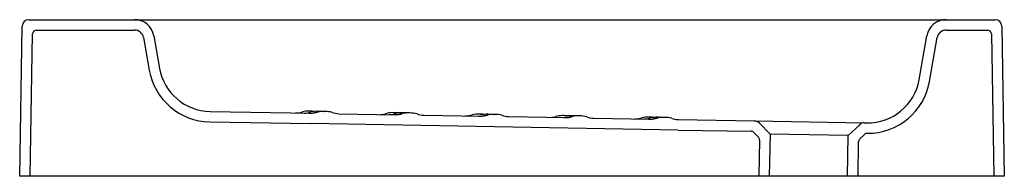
# Model space of a CAD drawing. Header units: millimetres. Extents: x 0 to 0.754, y 0 to 0.12.
import ezdxf

# ---------------------------------------------------------------- set-up
doc = ezdxf.new("R2010")
doc.units = ezdxf.units.MM
doc.layers.add('BLOCKS', color=3, linetype='Continuous')

msp = doc.modelspace()

# ---------------------------------------------------------------- linework, layer by layer
at = {"layer": 'BLOCKS'}
for p, q in [((0, 0), (0.00201, 0.11509)), ((0.00701, 0.12), (0.08796, 0.12)), ((0.08796, 0.12), (0.66318, 0.12)), ((0.66318, 0.12), (0.70968, 0.12)), ((0.70968, 0.12), (0.74718, 0.12)), ((0.75218, 0.11509), (0.75419, 0)), ((0.008, -0.00014), (0.0099, 0.10905)), ((0.0129, 0.112), (0.08796, 0.112)), ((0.09486, 0.10622), (0.09925, 0.08128)), ((0.10273, 0.1076), (0.10713, 0.08267)), ((0.68896, 0.07389), (0.69491, 0.1076)), ((0.69684, 0.0725), (0.70279, 0.10622)), ((0.70968, 0.112), (0.74128, 0.112)), ((0.74428, 0.10905), (0.74619, -0.00014)), ((0.14582, 0.04962), (0.22307, 0.04827)), ((0.24454, 0.0479), (0.28806, 0.04714)), ((0.30953, 0.04676), (0.35305, 0.04601)), ((0.37452, 0.04563), (0.41804, 0.04487)), ((0.14568, 0.04162), (0.22293, 0.04028)), ((0.50436, 0.03536), (0.22293, 0.04028)), ((0.43951, 0.0445), (0.48303, 0.04374)), ((0.5045, 0.04336), (0.56283, 0.04234)), ((0.56283, 0.04234), (0.64696, 0.04088)), ((0.56634, 0.04082), (0.57472, 0.03213)), ((0.63471, 0.03109), (0.6434, 0.03947)), ((0.64696, 0.04088), (0.64887, 0.04084)), ((0.50436, 0.03536), (0.5602, 0.03439)), ((0.56231, 0.03347), (0.5658, 0.02985)), ((0.57472, 0.03213), (0.57416, 0)), ((0.63471, 0.03109), (0.57472, 0.03213)), ((0.63417, 0), (0.63471, 0.03109)), ((0.64355, 0.0285), (0.64717, 0.03199)), ((0.56664, 0.02772), (0.56616, 0.00014)), ((0.64217, -0.00014), (0.64263, 0.02639)), ((0.57416, 0), (0, 0)), ((0.63417, 0), (0.57416, 0)), ((0.75419, 0), (0.63417, 0))]:
    msp.add_line(p, q, dxfattribs=at)
for centre, radius, start, end in [((0.00701, 0.115), 0.005, 90, 179), ((0.08796, 0.105), 0.015, 10.0001, 89.9999), ((0.70968, 0.105), 0.015, 90.0001, 169.9999), ((0.74718, 0.115), 0.005, 1, 90), ((0.0129, 0.109), 0.003, 90, 179), ((0.08796, 0.105), 0.007, 10.0001, 89.9999), ((0.70968, 0.105), 0.007, 90.0001, 169.9999), ((0.74128, 0.109), 0.003, 1, 90), ((0.14652, 0.08962), 0.048, 189.99999, 269.00001), ((0.14652, 0.08962), 0.04, 189.99999, 269.00001), ((0.64957, 0.08084), 0.04, 269, 350), ((0.64957, 0.08084), 0.048, 269.64241, 350), ((0.2116, 0.06348), 0.015, 269.00002, 289.27117), ((0.22103, 0.02974), 0.02008, 86.80991, 102.87116), ((0.21813, 0.06336), 0.015, 269.0001, 289.28669), ((0.22203, 0.06329), 0.015, 269.00005, 289.29449), ((0.22176, 0.01429), 0.0355, 84.12452, 89.3875), ((0.22333, 0.0633), 0.01503, 269.00282, 289.27368), ((0.22753, 0.02976), 0.01995, 86.80858, 102.89891), ((0.23143, 0.02975), 0.01989, 86.80791, 102.91281), ((0.23271, 0.03002), 0.01959, 86.74978, 103.01628), ((0.22816, 0.01115), 0.03853, 86.37363, 89.27577), ((0.23209, 0.01197), 0.03764, 88.14962, 89.30835), ((0.2343, 0.03016), 0.01943, 74.91536, 91.2937), ((0.2448, 0.06291), 0.01501, 248.71567, 268.99916), ((0.27659, 0.06234), 0.015, 269.00002, 289.27117), ((0.28602, 0.02861), 0.02008, 86.80991, 102.87116), ((0.28312, 0.06223), 0.015, 269.0001, 289.28669), ((0.28702, 0.06216), 0.015, 269.00005, 289.29449), ((0.28675, 0.01316), 0.0355, 84.12452, 89.3875), ((0.28832, 0.06217), 0.01503, 269.00282, 289.27368), ((0.29252, 0.02862), 0.01995, 86.80858, 102.89891), ((0.29642, 0.02862), 0.01989, 86.80791, 102.91281), ((0.2977, 0.02889), 0.01959, 86.74978, 103.01628), ((0.29315, 0.01002), 0.03853, 86.37363, 89.27577), ((0.29708, 0.01084), 0.03764, 88.14962, 89.30835), ((0.29929, 0.02902), 0.01943, 74.91536, 91.2937), ((0.30979, 0.06177), 0.01501, 248.71567, 268.99916), ((0.34158, 0.06121), 0.015, 269.00002, 289.27117), ((0.35101, 0.02747), 0.02008, 86.80991, 102.87116), ((0.35201, 0.06103), 0.015, 269.00005, 289.29449), ((0.35174, 0.01202), 0.0355, 84.12452, 89.3875), ((0.35331, 0.06103), 0.01503, 269.00282, 289.27368), ((0.35751, 0.02749), 0.01995, 86.80881, 102.89795), ((0.36141, 0.02749), 0.01989, 86.80791, 102.91281), ((0.36269, 0.02775), 0.01959, 86.74978, 103.01628), ((0.35814, 0.00888), 0.03853, 86.37363, 89.27577), ((0.36207, 0.00971), 0.03764, 88.14962, 89.30835), ((0.36428, 0.02789), 0.01943, 74.91536, 91.2937), ((0.37479, 0.06064), 0.01501, 248.71567, 268.99916), ((0.40657, 0.06007), 0.015, 269.00002, 289.27117), ((0.416, 0.02634), 0.02008, 86.80991, 102.87116), ((0.417, 0.05989), 0.015, 269.00005, 289.29449), ((0.41673, 0.01089), 0.0355, 84.12452, 89.3875), ((0.4183, 0.0599), 0.01503, 269.00282, 289.27368), ((0.4225, 0.02635), 0.01995, 86.80881, 102.89795), ((0.4264, 0.02635), 0.01989, 86.80791, 102.91281), ((0.42768, 0.02662), 0.01959, 86.74978, 103.01628), ((0.42313, 0.00775), 0.03853, 86.37363, 89.27577), ((0.42706, 0.00857), 0.03764, 88.14962, 89.30835), ((0.42927, 0.02676), 0.01943, 74.91536, 91.2937), ((0.43978, 0.0595), 0.01501, 248.71567, 268.99916), ((0.48099, 0.0252), 0.02008, 86.80991, 102.87116), ((0.48172, 0.00975), 0.0355, 84.12452, 89.3875), ((0.47156, 0.05894), 0.015, 269.00002, 289.27117), ((0.47809, 0.05883), 0.015, 269.0001, 289.28669), ((0.48199, 0.05876), 0.015, 269.00005, 289.29449), ((0.48329, 0.05876), 0.01503, 269.00282, 289.27368), ((0.48749, 0.02522), 0.01995, 86.80858, 102.89891), ((0.4914, 0.02522), 0.01989, 86.80791, 102.91281), ((0.49267, 0.02549), 0.01959, 86.74978, 103.01628), ((0.48812, 0.00661), 0.03853, 86.37363, 89.27577), ((0.49205, 0.00744), 0.03764, 88.14962, 89.30835), ((0.49426, 0.02562), 0.01943, 74.91536, 91.2937), ((0.50477, 0.05837), 0.01501, 248.71567, 268.99916), ((0.56274, 0.03734), 0.005, 44, 89), ((0.64687, 0.03588), 0.005, 89, 134), ((0.56015, 0.03139), 0.003, 44, 89), ((0.64925, 0.02984), 0.003, 89.64241, 134), ((0.56364, 0.02777), 0.003, 359, 44), ((0.64563, 0.02634), 0.003, 134, 179)]:
    msp.add_arc(centre, radius, start, end, dxfattribs=at)
for points in [[(0.23382, 0.04959), (0.23382, 0.04959), (0.23383, 0.04959), (0.23385, 0.04959), (0.23385, 0.04959), (0.23386, 0.04959)], [(0.29881, 0.04845), (0.29881, 0.04845), (0.29882, 0.04845), (0.29884, 0.04845), (0.29884, 0.04845), (0.29885, 0.04845)], [(0.3638, 0.04732), (0.3638, 0.04732), (0.36381, 0.04732), (0.36383, 0.04732), (0.36383, 0.04732), (0.36384, 0.04732)], [(0.42879, 0.04618), (0.42879, 0.04618), (0.4288, 0.04618), (0.42882, 0.04618), (0.42882, 0.04618), (0.42883, 0.04618)], [(0.49378, 0.04505), (0.49378, 0.04505), (0.49379, 0.04505), (0.49381, 0.04505), (0.49381, 0.04505), (0.49382, 0.04505)]]:
    msp.add_open_spline(points, degree=3, knots=[-0.04338256, -0.04338256, -0.04338256, -0.04338256, -0.02171469, -0.02171469, 0, 0, 0, 0], dxfattribs=at)

doc.saveas('drawing.dxf')
